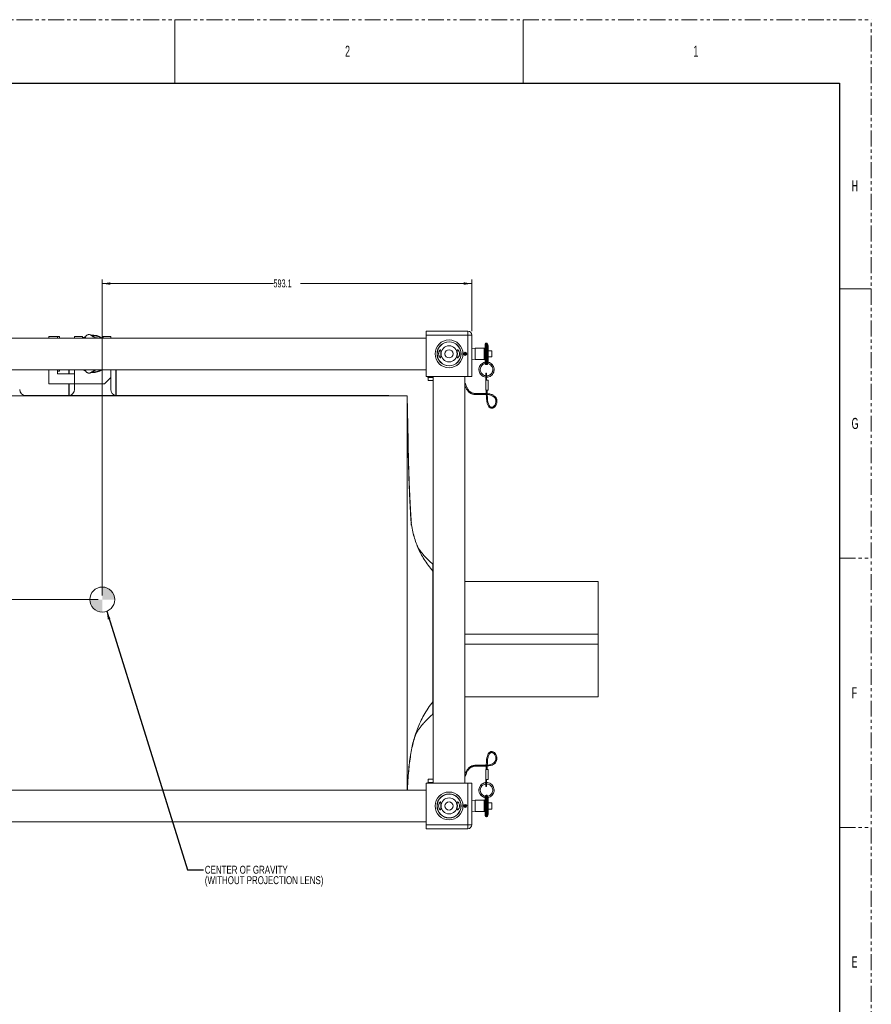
# Model space of a CAD drawing. Header units: millimetres. Extents: x 0 to 1118, y 0 to 864.
# Tile 10 of 10: x 776 to 1118, y 469 to 864. Entities that reach past the tile are written whole.
import ezdxf

# ---------------------------------------------------------------- set-up
doc = ezdxf.new("R2010")
doc.units = ezdxf.units.MM
doc.linetypes.add('PHANTOM', pattern=[12.7, 6.35, -1.27, 1.27, -1.27, 1.27, -1.27])
doc.styles.add('SLDTEXTSTYLE0', font='TXT', dxfattribs={"width": 0.75})
doc.styles.add('SLDTEXTSTYLE1', font='TXT', dxfattribs={"width": 0.6})
doc.styles.add('SLDTEXTSTYLE3', font='TXT', dxfattribs={"width": 0.605})
doc.dimstyles.new('SLDDIMSTYLE0', dxfattribs={"dimtxt": 3.175, "dimasz": 3.302, "dimexe": 0, "dimexo": 0.0625, "dimgap": 0.79375, "dimtad": 0, "dimtih": 1, "dimtoh": 1, "dimdec": 1, "dimlfac": 4, "dimrnd": 1e-09, "dimzin": 12, "dimdsep": 46, "dimtxsty": 'SLDTEXTSTYLE3', "dimsah": 1, "dimcen": 0.09, "dimadec": 0, "dimazin": 3, "dimtfac": 1, "dimtofl": 0, "dimtmove": 0, "dimatfit": 3, "dimfxl": 1, "dimfrac": 2, "dimtolj": 1, "dimtzin": 12, "dimarcsym": 0})
doc.dimstyles.new('SLDDIMSTYLE2', dxfattribs={"dimtxt": 0.18, "dimasz": 3.302, "dimexe": 0, "dimexo": 0.0625, "dimgap": 0, "dimtad": 0, "dimtih": 1, "dimtoh": 1, "dimdec": 0, "dimrnd": 1e-09, "dimzin": 0, "dimdsep": 46, "dimtxsty": 'Standard', "dimsah": 1, "dimcen": 0.09, "dimadec": 0, "dimazin": 0, "dimtfac": 3.302, "dimtdec": 0, "dimtofl": 0, "dimtmove": 0, "dimatfit": 3, "dimfxl": 1, "dimfrac": 2, "dimtolj": 1, "dimtzin": 0, "dimarcsym": 0})

# ---------------------------------------------------------------- blocks, each defined once
blk = doc.blocks.new('_D_3')
at = {"color": 7, "linetype": 'Continuous', "lineweight": 0}
for p, q in [((664.07, 738.76), (631.73, 738.76)), ((633.33, 738.76), (633.33, 687.39)), ((633.33, 631.13), (633.33, 682.51)), ((807.47, 631.13), (631.73, 631.13))]:
    blk.add_line(p, q, dxfattribs=at)
for points in [[(633.33, 738.76), (632.82, 735.46), (633.84, 735.46)], [(633.33, 631.13), (633.84, 634.44), (632.82, 634.44)]]:
    blk.add_solid(points, dxfattribs=at)
at = {"color": 7, "linetype": 'Continuous', "lineweight": 0, "insert": (627.87, 686.61), "char_height": 3.175, "attachment_point": 1, "style": 'SLDTEXTSTYLE3'}
blk.add_mtext('430.5', dxfattribs=at)
blk = doc.blocks.new('_D_4')
at = {"color": 7, "linetype": 'Continuous', "lineweight": 0}
for p, q in [((809.07, 632.73), (809.07, 759.41)), ((957.33, 738.78), (957.33, 759.41)), ((809.07, 757.81), (877.75, 757.81)), ((957.33, 757.81), (888.66, 757.81))]:
    blk.add_line(p, q, dxfattribs=at)
for points in [[(809.07, 757.81), (812.37, 757.31), (812.37, 758.32)], [(957.33, 757.81), (954.03, 758.32), (954.03, 757.31)]]:
    blk.add_solid(points, dxfattribs=at)
at = {"color": 7, "linetype": 'Continuous', "lineweight": 0, "insert": (877.75, 759.47), "char_height": 3.175, "attachment_point": 1, "style": 'SLDTEXTSTYLE3'}
blk.add_mtext('593.1', dxfattribs=at)
blk = doc.blocks.new('SW_NOTE_38')
at = {"color": 0, "linetype": 'Continuous', "lineweight": 0, "char_height": 3.175, "attachment_point": 1, "style": 'SLDTEXTSTYLE0'}
for s, insert in [('CENTER OF GRAVITY', (0.57, 1.59)), ('(WITHOUT PROJECTION LENS)', (0.57, -2.59))]:
    blk.add_mtext(s, dxfattribs=dict(at, insert=insert))
blk = doc.blocks.new('SW_DOWELSYMBOL_3')
at = {"linetype": 'Continuous', "lineweight": 0}
h = blk.add_hatch(color=0, dxfattribs=at)
edge = h.paths.add_edge_path(flags=0)
edge.add_arc((0, 0), 5, 0, 90)
edge.add_line((0, 5), (0, 0))
edge.add_line((0, 0), (5, 0))
h = blk.add_hatch(color=0, dxfattribs=at)
edge = h.paths.add_edge_path(flags=0)
edge.add_arc((0, 0), 5, 180, 270)
edge.add_line((0, -5), (0, 0))
edge.add_line((0, 0), (-5, 0))
at = {"color": 0, "linetype": 'Continuous', "lineweight": 0}
blk.add_circle((0, 0), 5, dxfattribs=at)

msp = doc.modelspace()

# ---------------------------------------------------------------- linework, layer by layer
at = {"color": 7, "linetype": 'PHANTOM', "lineweight": 0}
for p, q in [((0, 863.6), (1117.6, 863.6)), ((1117.6, 0), (1117.6, 863.6)), ((1104.9, 647.7), (1117.6, 647.7)), ((1104.9, 539.75), (1117.6, 539.75))]:
    msp.add_line(p, q, dxfattribs=at)
at = {"color": 7, "linetype": 'Continuous', "lineweight": 0}
for p, q in [((838.2, 863.6), (838.2, 838.2)), ((977.9, 863.6), (977.9, 838.2)), ((1104.9, 755.65), (1117.6, 755.65))]:
    msp.add_line(p, q, dxfattribs=at)
at = {"color": 7, "linetype": 'Continuous', "lineweight": 30}
for p, q in [((12.7, 838.2), (1104.9, 838.2)), ((1104.9, 838.2), (1104.9, 25.4))]:
    msp.add_line(p, q, dxfattribs=at)
at = {"color": 7, "linetype": 'Continuous', "lineweight": 15}
for p, q in [((939.085, 738.764), (955.747, 738.764)), ((939.085, 737.176), (939.085, 738.764)), ((955.747, 738.764), (955.747, 737.176)), ((939.085, 735.989), (682.335, 735.989)), ((787.66, 736.639), (791.102, 736.639)), ((787.66, 735.989), (787.66, 736.639)), ((791.102, 736.639), (791.896, 736.639)), ((791.102, 735.989), (791.102, 736.639)), ((791.896, 736.639), (791.896, 735.989)), ((797.91, 736.639), (801.097, 736.639)), ((797.91, 735.989), (797.91, 736.639)), ((801.097, 736.639), (801.097, 735.989)), ((808.899, 736.1), (808.309, 735.989)), ((809.272, 736.107), (809.272, 736.639)), ((809.272, 736.639), (812.46, 736.639)), ((812.46, 736.639), (812.46, 735.989)), ((955.747, 737.176), (939.085, 737.176)), ((939.085, 720.514), (939.085, 737.176)), ((955.747, 720.514), (955.747, 737.176)), ((955.747, 737.176), (957.335, 737.176)), ((957.335, 737.176), (957.335, 720.514)), ((957.37, 731.786), (957.335, 731.75)), ((957.335, 729.639), (957.335, 731.75)), ((957.335, 731.134), (957.335, 731.134)), ((958.655, 731.921), (957.37, 731.786)), ((957.37, 731.786), (957.37, 727.492)), ((962.327, 731.921), (958.655, 731.921)), ((958.655, 731.921), (958.655, 729.639)), ((962.724, 725.703), (962.724, 733.576)), ((963.24, 733.973), (963.121, 733.973)), ((963.915, 732.882), (963.613, 733.712)), ((963.915, 732.882), (963.915, 726.4)), ((965.308, 730.884), (963.915, 730.884)), ((965.403, 730.788), (965.403, 728.49)), ((954.681, 729.264), (954.681, 729.239)), ((954.681, 729.239), (954.681, 729.014)), ((954.907, 729.309), (954.893, 729.329)), ((955.034, 729.123), (954.907, 729.309)), ((957.335, 727.527), (957.335, 729.639)), ((957.335, 728.144), (957.335, 728.144)), ((957.335, 727.527), (957.37, 727.492)), ((957.37, 727.492), (958.655, 727.357)), ((958.655, 729.639), (958.655, 727.357)), ((958.655, 727.357), (962.327, 727.357)), ((963.915, 728.394), (965.308, 728.394)), ((682.335, 723.289), (939.085, 723.289)), ((787.66, 723.289), (787.66, 717.639)), ((791.102, 723.289), (791.102, 722.639)), ((791.102, 723.289), (791.102, 721.639)), ((791.102, 722.639), (791.896, 722.639)), ((791.896, 723.289), (791.896, 722.639)), ((795.66, 721.639), (795.66, 723.289)), ((797.91, 723.289), (797.91, 717.639)), ((802.133, 723.289), (802.373, 722.868)), ((804.913, 722.394), (805.185, 722.389)), ((812.46, 723.289), (812.46, 720.139)), ((814.71, 712.886), (814.71, 723.289)), ((961.075, 725.474), (961.032, 725.414)), ((963.121, 725.305), (963.24, 725.305)), ((963.613, 725.566), (963.654, 725.679)), ((791.102, 721.639), (797.91, 721.639)), ((797.91, 721.639), (797.91, 717.639)), ((805.185, 722.139), (804.626, 722.16)), ((809.96, 717.639), (812.46, 720.139)), ((812.46, 715.348), (812.46, 720.139)), ((939.085, 720.514), (955.747, 720.514)), ((939.644, 720.514), (939.644, 720.181)), ((939.644, 720.181), (941.441, 720.181)), ((939.772, 720.181), (939.772, 718.931)), ((939.772, 718.931), (941.86, 718.931)), ((941.441, 720.181), (941.441, 720.514)), ((941.441, 720.181), (941.86, 720.181)), ((941.86, 720.514), (941.86, 557.514)), ((954.56, 557.514), (954.56, 720.514)), ((957.335, 720.514), (955.747, 720.514)), ((963.28, 721.829), (962.947, 721.829)), ((962.947, 720.032), (962.947, 721.829)), ((963.28, 720.032), (962.947, 720.032)), ((962.947, 719.051), (962.947, 720.032)), ((962.947, 719.051), (963.938, 719.051)), ((962.947, 715.082), (962.947, 719.051)), ((963.28, 720.032), (963.28, 721.829)), ((963.28, 719.051), (963.28, 720.032)), ((963.938, 719.051), (963.938, 715.082)), ((787.66, 717.639), (797.91, 717.639)), ((795.66, 712.886), (795.66, 717.639)), ((809.96, 717.639), (797.91, 717.639)), ((797.91, 717.639), (797.91, 715.348)), ((962.947, 715.082), (963.938, 715.082)), ((963.145, 715.082), (963.145, 713.272)), ((963.542, 713.272), (963.542, 715.082)), ((931.435, 712.761), (702.935, 712.761)), ((924.06, 712.886), (778.452, 712.886)), ((931.435, 712.761), (931.741, 694.734)), ((931.435, 554.739), (931.435, 712.761)), ((963.145, 713.272), (963.542, 713.272)), ((931.728, 694.734), (931.725, 694.851)), ((941.74, 645.261), (941.74, 642.504)), ((941.74, 642.504), (941.74, 590.359)), ((941.86, 638.386), (941.74, 638.386)), ((1008.052, 638.386), (954.56, 638.386)), ((1008.052, 638.386), (1008.052, 617.261)), ((1008.052, 617.261), (1008.052, 613.261)), ((1008.052, 613.261), (1008.052, 592.136)), ((941.86, 592.136), (941.74, 592.136)), ((1008.052, 592.136), (954.56, 592.136)), ((941.74, 590.359), (941.74, 585.261)), ((963.145, 564.756), (963.145, 562.946)), ((963.145, 564.756), (963.542, 564.756)), ((963.542, 562.946), (963.542, 564.756)), ((962.947, 562.946), (963.938, 562.946)), ((962.947, 562.946), (962.947, 558.977)), ((963.938, 558.977), (963.938, 562.946)), ((939.085, 557.514), (939.085, 540.851)), ((939.085, 557.514), (955.747, 557.514)), ((939.644, 557.847), (939.644, 557.514)), ((939.644, 557.847), (941.441, 557.847)), ((939.772, 559.097), (939.772, 557.847)), ((941.86, 559.097), (939.772, 559.097)), ((941.441, 557.847), (941.441, 557.514)), ((941.441, 557.847), (941.86, 557.847)), ((955.747, 540.851), (955.747, 557.514)), ((955.747, 557.514), (957.335, 557.514)), ((957.335, 557.514), (957.335, 540.851)), ((962.947, 558.977), (962.947, 557.996)), ((962.947, 558.977), (963.938, 558.977)), ((963.28, 557.996), (962.947, 557.996)), ((962.947, 557.996), (962.947, 556.199)), ((963.28, 558.977), (963.28, 557.996)), ((963.28, 557.996), (963.28, 556.199)), ((939.085, 554.739), (682.335, 554.739)), ((962.947, 556.199), (963.28, 556.199)), ((963.24, 552.723), (963.121, 552.723)), ((965.395, 552.554), (965.467, 552.64)), ((957.37, 550.536), (957.335, 550.5)), ((957.335, 546.277), (957.335, 550.5)), ((957.335, 549.884), (957.335, 549.884)), ((958.655, 550.671), (957.37, 550.536)), ((957.37, 550.536), (957.37, 548.389)), ((962.327, 550.671), (958.655, 550.671)), ((958.655, 550.671), (958.655, 546.107)), ((962.724, 552.338), (962.724, 552.324)), ((962.724, 544.452), (962.724, 552.324)), ((963.654, 552.349), (963.613, 552.462)), ((963.915, 551.627), (963.915, 545.145)), ((965.308, 549.633), (963.915, 549.633)), ((965.403, 549.538), (965.403, 547.481)), ((954.681, 548.014), (954.681, 547.989)), ((954.681, 547.989), (954.681, 547.764)), ((954.907, 548.059), (954.893, 548.079)), ((955.034, 547.873), (954.907, 548.059)), ((957.335, 546.894), (957.335, 546.894)), ((957.335, 546.277), (957.37, 546.242)), ((957.37, 548.389), (957.37, 546.242)), ((957.37, 546.242), (958.655, 546.107)), ((958.655, 546.107), (962.327, 546.107)), ((963.613, 544.316), (963.915, 545.145)), ((963.915, 547.144), (965.308, 547.144)), ((965.403, 547.481), (965.403, 547.24)), ((682.335, 542.039), (939.085, 542.039)), ((939.085, 540.851), (955.747, 540.851)), ((939.085, 539.264), (939.085, 540.851)), ((955.747, 540.851), (955.747, 539.264)), ((957.335, 540.851), (955.747, 540.851)), ((963.121, 544.055), (963.24, 544.055)), ((955.747, 539.264), (939.085, 539.264))]:
    msp.add_line(p, q, dxfattribs=at)
at = {"color": 9, "linetype": 'Continuous', "lineweight": 15}
for p, q in [((962.327, 729.639), (962.327, 731.921)), ((963.121, 733.973), (963.121, 729.639)), ((963.24, 729.639), (963.24, 733.973)), ((963.613, 733.712), (963.613, 725.566)), ((965.308, 728.394), (965.308, 730.884)), ((962.327, 727.357), (962.327, 729.639)), ((963.121, 729.639), (963.121, 725.305)), ((963.24, 725.305), (963.24, 729.639)), ((795.785, 721.639), (795.785, 723.289)), ((814.585, 712.886), (814.585, 723.289)), ((795.785, 712.886), (795.785, 717.639)), ((941.86, 617.261), (941.74, 617.261)), ((1008.052, 617.261), (954.56, 617.261)), ((941.86, 613.261), (941.74, 613.261)), ((1008.052, 613.261), (954.56, 613.261)), ((963.121, 552.723), (963.121, 544.055)), ((963.24, 544.055), (963.24, 552.723)), ((962.327, 546.107), (962.327, 550.671)), ((963.613, 552.462), (963.613, 548.389)), ((965.308, 547.406), (965.308, 549.633)), ((963.613, 548.389), (963.613, 544.316)), ((965.308, 547.144), (965.308, 547.406))]:
    msp.add_line(p, q, dxfattribs=at)
at = {"color": 7, "linetype": 'Continuous', "lineweight": 15, "flags": 128}
for points in [[(802.27, 736.277), (801.734, 736.015), (801.686, 735.989)], [(954.55, 729.288), (954.557, 729.451), (954.55, 729.99)], [(954.667, 729.264), (954.677, 729.405), (954.681, 729.58), (954.681, 729.624), (954.681, 729.635), (954.681, 729.638), (954.681, 729.639), (954.681, 729.639), (954.681, 729.639), (954.681, 729.639), (954.681, 729.639)], [(801.686, 723.289), (802.09, 723.082), (802.259, 723.005)], [(965.2, 725.279), (965.125, 725.204), (965.061, 725.14), (965.019, 725.098), (965.004, 725.083), (965.004, 725.083)], [(965.395, 725.474), (965.38, 725.459), (965.338, 725.417), (965.274, 725.353), (965.2, 725.279)], [(925.423, 712.761), (924.899, 712.839), (924.06, 712.886)], [(963.556, 713.3), (963.792, 713.279), (964.418, 713.174), (965.505, 712.813), (965.954, 712.553), (966.339, 712.232), (966.646, 711.849), (966.858, 711.425), (966.962, 711.051), (967, 710.716), (966.98, 710.25), (966.851, 709.701), (966.657, 709.254), (966.425, 708.894), (966.071, 708.523), (965.674, 708.283), (965.282, 708.209), (965.076, 708.24), (964.877, 708.321), (964.545, 708.591), (964.299, 708.932), (964.138, 709.246), (963.974, 709.676), (963.815, 710.253), (963.676, 711.014), (963.59, 712.006), (963.542, 713.272), (963.542, 713.272)], [(963.542, 564.339), (964.219, 564.413), (965.431, 564.748), (965.944, 564.999), (966.398, 565.313), (966.785, 565.698), (967.089, 566.15), (967.28, 566.613), (967.369, 567.005), (967.4, 567.389), (967.36, 567.919), (967.208, 568.507), (966.995, 568.981), (966.746, 569.368), (966.369, 569.773), (965.924, 570.067), (965.48, 570.203), (964.99, 570.176), (964.528, 569.954), (964.177, 569.617), (963.916, 569.225), (963.745, 568.872), (963.575, 568.406), (963.414, 567.8), (963.276, 567.019), (963.193, 566.017), (963.145, 564.756), (963.145, 564.756)], [(961.466, 552.945), (961.466, 552.945), (961.451, 552.93), (961.409, 552.887), (961.345, 552.824), (961.271, 552.749), (961.196, 552.675), (961.133, 552.611), (961.09, 552.569), (961.075, 552.554), (961.075, 552.554)], [(954.55, 548.038), (954.557, 548.201), (954.55, 548.74)], [(954.665, 547.985), (954.677, 548.155), (954.681, 548.33), (954.681, 548.374), (954.681, 548.385), (954.681, 548.388), (954.681, 548.389), (954.681, 548.389), (954.681, 548.389), (954.681, 548.389), (954.681, 548.389)]]:
    msp.add_lwpolyline(points, dxfattribs=at)
at = {"color": 7, "linetype": 'Continuous', "lineweight": 15}
for centre, radius in [((948.21, 729.639), 5.575), ((948.21, 729.639), 4.825), ((948.21, 729.639), 4.762), ((948.21, 729.639), 3.21), ((948.21, 729.639), 1.64), ((954.681, 729.639), 0.625), ((948.21, 548.389), 5.575), ((948.21, 548.389), 4.825), ((948.21, 548.389), 4.762), ((948.21, 548.389), 3.21), ((948.21, 548.389), 1.64), ((954.681, 548.389), 0.625)]:
    msp.add_circle(centre, radius, dxfattribs=at)
at = {"color": 7, "linetype": 'Continuous', "lineweight": 0}
msp.add_circle((809.072, 631.134), 5, dxfattribs=at)
at = {"color": 7, "linetype": 'Continuous', "lineweight": 15}
for centre, radius, start, end in [((955.747, 737.176), 1.588, 0, 90), ((805.185, 729.639), 7.5, 111.33639, 122.14905), ((805.185, 729.639), 7.875, 102.6357, 103.07859), ((805.185, 729.639), 7.5, 59.65301, 94.41781), ((805.185, 729.639), 7.25, 62.15175, 91.9044), ((962.327, 732.318), 0.397, 270, 0), ((963.121, 733.576), 0.397, 90, 180), ((963.24, 733.576), 0.397, 20, 90), ((965.308, 730.788), 0.0953, 0, 90), ((954.681, 729.639), 0.4, 304.37747, 270), ((954.681, 729.639), 0.375, 304.37747, 270), ((962.327, 726.96), 0.397, 0, 90), ((965.308, 728.49), 0.0952, 270, 0), ((805.185, 729.639), 7.5, 237.85095, 248.69444), ((805.185, 729.639), 7.25, 270, 297.78679), ((805.185, 729.639), 7.5, 270, 300.07596), ((963.121, 725.702), 0.397, 180, 270), ((963.24, 725.702), 0.397, 270, 340), ((805.185, 729.639), 7.875, 256.92141, 257.3643), ((778.452, 715.386), 2.5, 180, 270), ((795.41, 715.348), 2.5, 280.11816, 0), ((814.96, 715.348), 2.5, 180, 259.88184), ((963.121, 552.326), 0.397, 90, 180), ((963.24, 552.326), 0.397, 20, 90), ((954.681, 548.389), 0.4, 304.37747, 270), ((954.681, 548.389), 0.375, 304.37747, 270), ((962.327, 551.068), 0.397, 270, 0), ((965.308, 549.538), 0.0952, 0, 90), ((962.327, 545.71), 0.397, 0, 90), ((965.308, 547.24), 0.0952, 270, 0), ((955.747, 540.851), 1.587, 270, 0), ((963.121, 544.452), 0.397, 180, 270), ((963.24, 544.452), 0.397, 270, 340)]:
    msp.add_arc(centre, radius, start, end, dxfattribs=at)
for points, knots in [([(802.448, 736.571), (802.373, 736.392), (802.294, 736.205), (802.142, 735.998), (802.135, 735.989)], [0, 0, 0, 0, 0.95739937, 1, 1, 1, 1]), ([(803.403, 737.31), (803.377, 737.303), (803.254, 737.269), (803.061, 737.187), (802.783, 737.008), (802.574, 736.784), (802.478, 736.621), (802.448, 736.571)], [0, 0, 0, 0, 0.0494435, 0.2421552, 0.5524718, 0.8626114, 1, 1, 1, 1]), ([(804.642, 737.072), (804.541, 737.135), (804.338, 737.26), (804.028, 737.341), (803.779, 737.359), (803.613, 737.348), (803.52, 737.335), (803.475, 737.326), (803.462, 737.323)], [0, 0, 0, 0, 0.2841817, 0.5686056, 0.7936856, 0.9159928, 0.9762389, 1, 1, 1, 1]), ([(807.145, 735.989), (807.099, 735.993), (806.872, 736.011), (806.464, 736.107), (805.938, 736.28), (805.386, 736.539), (804.939, 736.829), (804.718, 737.01), (804.642, 737.072)], [0, 0, 0, 0, 0.0469246, 0.2328024, 0.4206569, 0.6082456, 0.8649104, 1, 1, 1, 1]), ([(809.773, 735.989), (809.666, 736.03), (809.443, 736.115), (809.143, 736.134), (808.956, 736.108), (808.899, 736.1)], [0, 0, 0, 0, 0.3919836, 0.8133395, 1, 1, 1, 1]), ([(944.273, 728.575), (944.213, 728.708), (944.094, 728.976), (944.011, 729.481), (944.031, 729.974), (944.136, 730.415), (944.31, 730.8), (944.539, 731.107), (944.772, 731.267), (944.922, 731.219), (944.961, 730.988), (944.937, 730.633), (944.894, 730.172), (944.874, 729.639), (944.894, 729.104), (944.938, 728.63), (944.963, 728.267), (944.916, 728.061), (944.788, 728.018), (944.594, 728.126), (944.407, 728.334), (944.304, 728.519), (944.273, 728.575)], [0, 0, 0, 0, 0.0509718, 0.1021837, 0.148337, 0.1923239, 0.2400248, 0.2949547, 0.3561061, 0.4148523, 0.4651745, 0.5129346, 0.5635392, 0.6158591, 0.667197, 0.7184935, 0.7708242, 0.8214145, 0.8691059, 0.919014, 0.9758266, 1, 1, 1, 1]), ([(951.714, 728.069), (951.656, 728.051), (951.542, 728.016), (951.466, 728.169), (951.466, 728.461), (951.505, 728.874), (951.541, 729.379), (951.539, 729.923), (951.503, 730.432), (951.462, 730.855), (951.47, 731.14), (951.561, 731.258), (951.726, 731.223), (951.947, 731.033), (952.186, 730.67), (952.363, 730.16), (952.413, 729.615), (952.357, 729.132), (952.226, 728.712), (952.029, 728.352), (951.842, 728.146), (951.742, 728.086), (951.714, 728.069)], [0, 0, 0, 0, 0.0509723, 0.1021217, 0.1499921, 0.1989985, 0.2509395, 0.3028638, 0.3539084, 0.4058385, 0.4577618, 0.5065074, 0.5545557, 0.6077937, 0.6679851, 0.7282775, 0.7798454, 0.8245056, 0.8692973, 0.9194492, 0.9772082, 1, 1, 1, 1]), ([(954.681, 729.639), (954.681, 729.639), (954.681, 729.639), (954.681, 729.639), (954.681, 729.639), (954.681, 729.64), (954.681, 729.645), (954.681, 729.664), (954.68, 729.741), (954.679, 729.859), (954.671, 729.962), (954.668, 730.006)], [0, 0, 0, 0, 0.0000174, 0.0001426, 0.0005931, 0.0024636, 0.0099099, 0.039745, 0.1590927, 0.6365236, 1, 1, 1, 1]), ([(963.752, 725.967), (963.768, 726.012), (963.802, 726.108), (963.853, 726.243), (963.893, 726.344), (963.906, 726.378), (963.911, 726.39)], [0, 0, 0, 0, 0.26893338, 0.56808137, 0.83666524, 1, 1, 1, 1]), ([(963.913, 726.396), (963.914, 726.396), (963.914, 726.398), (963.915, 726.399), (963.915, 726.4), (963.915, 726.4), (963.915, 726.4)], [0, 0, 0, 0, 0.1581147, 0.3673829, 0.7560158, 1, 1, 1, 1]), ([(802.373, 722.868), (802.423, 722.764), (802.523, 722.555), (802.75, 722.305), (802.983, 722.134), (803.183, 722.039), (803.305, 721.995), (803.376, 721.975), (803.403, 721.968)], [0, 0, 0, 0, 0.235761, 0.471769, 0.7239325, 0.8773573, 0.9550082, 1, 1, 1, 1]), ([(804.642, 722.206), (804.8, 722.331), (805.114, 722.58), (805.719, 722.909), (806.299, 723.123), (806.763, 723.246), (807.053, 723.277), (807.161, 723.289)], [0, 0, 0, 0, 0.2606488, 0.5198273, 0.704722, 0.8897328, 1, 1, 1, 1]), ([(808.308, 723.289), (808.321, 723.288), (808.476, 723.274), (808.606, 723.245), (808.725, 723.219)], [0, 0, 0, 0, 0.0871279, 1, 1, 1, 1]), ([(808.725, 723.219), (808.838, 723.193), (809.063, 723.141), (809.4, 723.165), (809.633, 723.219), (809.755, 723.28), (809.773, 723.289)], [0, 0, 0, 0, 0.3071602, 0.614644, 0.9431748, 1, 1, 1, 1]), ([(962.756, 726.308), (962.699, 726.306), (962.321, 726.293), (961.676, 725.981), (960.932, 725.398), (960.406, 724.592), (960.15, 723.663), (960.193, 722.703), (960.523, 721.806), (961.115, 721.04), (961.913, 720.525), (962.559, 720.275), (962.906, 720.288), (962.947, 720.29)], [0, 0, 0, 0, 0.0194651, 0.128958, 0.2341887, 0.3411512, 0.4508991, 0.5582181, 0.6634693, 0.7729276, 0.881708, 0.98627, 1, 1, 1, 1]), ([(962.947, 720.858), (962.836, 720.864), (962.47, 720.885), (961.886, 721.168), (961.288, 721.675), (960.883, 722.352), (960.701, 723.113), (960.76, 723.899), (961.059, 724.631), (961.567, 725.224), (962.148, 725.62), (962.572, 725.704), (962.743, 725.738)], [0, 0, 0, 0, 0.0471426, 0.1555968, 0.2678165, 0.3784531, 0.4854766, 0.5968619, 0.7088583, 0.8165081, 0.9263999, 1, 1, 1, 1]), ([(961.126, 724.648), (961.137, 724.671), (961.224, 724.834), (961.354, 724.967), (961.466, 725.083)], [0, 0, 0, 0, 0.1355348, 1, 1, 1, 1]), ([(962.724, 725.703), (962.724, 725.694), (962.725, 725.683), (962.724, 725.689), (962.724, 725.69)], [0, 0, 0, 0, 0.81733425, 1, 1, 1, 1]), ([(963.28, 720.297), (963.446, 720.293), (963.92, 720.281), (964.639, 720.562), (965.246, 720.984), (965.674, 721.45), (966.003, 721.963), (966.261, 722.678), (966.315, 723.401), (966.219, 724.027), (966.056, 724.524), (965.793, 725.027), (965.531, 725.321), (965.395, 725.474)], [0, 0, 0, 0, 0.0694438, 0.1984652, 0.3150838, 0.3783673, 0.4631862, 0.569718, 0.6951047, 0.7630999, 0.8350613, 0.9142872, 1, 1, 1, 1]), ([(965.004, 725.083), (965.181, 724.87), (965.505, 724.477), (965.72, 723.785), (965.755, 723.173), (965.665, 722.659), (965.51, 722.247), (965.257, 721.806), (964.83, 721.334), (964.162, 720.96), (963.609, 720.789), (963.313, 720.822), (963.28, 720.826)], [0, 0, 0, 0, 0.1411212, 0.2599603, 0.3646192, 0.4542712, 0.5263906, 0.5898987, 0.7149965, 0.8472616, 0.9828236, 1, 1, 1, 1]), ([(963.654, 725.678), (963.654, 725.68), (963.656, 725.685), (963.672, 725.734), (963.705, 725.83), (963.734, 725.915), (963.751, 725.964), (963.752, 725.967)], [0, 0, 0, 0, 0.1664414, 0.4267802, 0.6970127, 0.9799719, 1, 1, 1, 1]), ([(963.682, 725.763), (963.713, 725.761), (963.997, 725.748), (964.498, 725.518), (964.864, 725.19), (965.042, 725.03)], [0, 0, 0, 0, 0.05920116, 0.54172151, 1, 1, 1, 1]), ([(965.826, 724.919), (965.644, 725.164), (965.272, 725.666), (964.559, 726.127), (964.056, 726.23), (963.864, 726.27)], [0, 0, 0, 0, 0.3728951, 0.7614271, 1, 1, 1, 1]), ([(803.462, 721.955), (803.489, 721.95), (803.571, 721.934), (803.757, 721.917), (804.045, 721.935), (804.366, 722.032), (804.558, 722.153), (804.642, 722.206)], [0, 0, 0, 0, 0.0514528, 0.1577222, 0.4609809, 0.7642702, 1, 1, 1, 1]), ([(963.145, 713.72), (963.138, 713.721), (962.989, 713.729), (962.588, 713.732), (961.889, 713.736), (961.04, 713.704), (960.255, 713.676), (959.595, 713.672), (959.034, 713.686), (958.482, 713.728), (957.958, 713.815), (957.5, 713.951), (957.112, 714.121), (956.786, 714.315), (956.432, 714.587), (956.112, 714.925), (955.822, 715.327), (955.583, 715.738), (955.334, 716.247), (955.074, 716.855), (954.825, 717.479), (954.634, 717.873), (954.56, 718.026)], [0, 0, 0, 0, 0.0012746, 0.0280546, 0.0748169, 0.1304097, 0.1809001, 0.2141622, 0.2466719, 0.2800023, 0.3141407, 0.3485485, 0.3841311, 0.4214622, 0.4590223, 0.529334, 0.589981, 0.6534962, 0.7240092, 0.8272929, 0.9328905, 1, 1, 1, 1]), ([(954.56, 717.064), (954.572, 717.034), (954.673, 716.797), (954.841, 716.375), (955.098, 715.808), (955.368, 715.3), (955.672, 714.844), (955.97, 714.493), (956.265, 714.216), (956.568, 713.982), (956.935, 713.764), (957.373, 713.575), (957.871, 713.427), (958.486, 713.326), (959.243, 713.275), (960.047, 713.277), (960.804, 713.295), (961.427, 713.316), (961.963, 713.335), (962.527, 713.355), (962.919, 713.343), (963.145, 713.336)], [0, 0, 0, 0, 0.0153291, 0.1216715, 0.2107621, 0.2976167, 0.37433, 0.439369, 0.4773253, 0.519504, 0.5670987, 0.605506, 0.6458282, 0.6888806, 0.7360418, 0.7960876, 0.8459129, 0.8850716, 0.9203986, 0.9541021, 1, 1, 1, 1]), ([(963.145, 713.272), (963.158, 712.83), (963.182, 712.038), (963.263, 710.969), (963.425, 710.136), (963.612, 709.47), (963.84, 708.915), (964.128, 708.441), (964.5, 708.058), (964.98, 707.814), (965.522, 707.794), (966.002, 707.976), (966.378, 708.246), (966.694, 708.573), (966.988, 709), (967.234, 709.537), (967.386, 710.144), (967.415, 710.734), (967.342, 711.231), (967.213, 711.632), (967.039, 711.988), (966.788, 712.348), (966.435, 712.704), (965.981, 713.024), (965.439, 713.292), (964.831, 713.494), (964.202, 713.626), (963.767, 713.684), (963.557, 713.696), (963.542, 713.697)], [0, 0, 0, 0, 0.0780234, 0.1400451, 0.1890146, 0.2278933, 0.2627648, 0.2957633, 0.3271576, 0.359704, 0.3958007, 0.4308796, 0.4602499, 0.4882922, 0.5225886, 0.5646508, 0.6077288, 0.6500178, 0.68552, 0.7115687, 0.73695, 0.7667838, 0.8012198, 0.8378372, 0.8767911, 0.9186696, 0.9606323, 0.9970698, 1, 1, 1, 1]), ([(933.061, 660.905), (933.06, 660.923), (933.056, 660.962), (933.032, 661.256), (933.002, 661.627), (932.965, 662.122), (932.92, 662.75), (932.853, 663.745), (932.78, 664.954), (932.703, 666.255), (932.637, 667.439), (932.576, 668.589), (932.521, 669.664), (932.475, 670.592), (932.439, 671.354), (932.405, 672.092), (932.368, 672.894), (932.325, 673.905), (932.278, 675.032), (932.233, 676.152), (932.197, 677.114), (932.164, 678.01), (932.129, 678.993), (932.091, 680.104), (932.052, 681.303), (932.018, 682.413), (931.989, 683.393), (931.964, 684.26), (931.939, 685.185), (931.91, 686.262), (931.878, 687.541), (931.845, 688.949), (931.816, 690.219), (931.794, 691.262), (931.779, 692.031), (931.763, 692.805), (931.746, 693.695), (931.734, 694.364), (931.728, 694.734)], [0, 0, 0, 0, 0.0138318, 0.0292425, 0.0426189, 0.057582, 0.0766783, 0.1004391, 0.1461869, 0.1830318, 0.2138396, 0.248164, 0.2823755, 0.3066063, 0.3282337, 0.3481628, 0.3702052, 0.397465, 0.4353725, 0.4674526, 0.4940513, 0.5184231, 0.5447183, 0.5788594, 0.6142961, 0.6480977, 0.6746513, 0.6988705, 0.722898, 0.7544637, 0.7916682, 0.8333272, 0.8759279, 0.9012594, 0.9232335, 0.9422837, 0.9681117, 1, 1, 1, 1]), ([(933.094, 661.807), (933.092, 661.831), (933.062, 662.227), (933.004, 663.049), (932.928, 664.216), (932.856, 665.344), (932.793, 666.389), (932.735, 667.366), (932.682, 668.301), (932.631, 669.237), (932.578, 670.247), (932.522, 671.339), (932.471, 672.401), (932.426, 673.357), (932.388, 674.202), (932.35, 675.053), (932.309, 676.015), (932.265, 677.104), (932.22, 678.249), (932.18, 679.34), (932.143, 680.35), (932.11, 681.328), (932.076, 682.339), (932.038, 683.54), (931.996, 684.928), (931.953, 686.414), (931.916, 687.8), (931.875, 689.418), (931.845, 690.693), (931.822, 691.687), (931.813, 692.11), (931.802, 692.647), (931.786, 693.362), (931.768, 694.272), (931.755, 694.944), (931.748, 695.314)], [0, 0, 0, 0, 0.0022749, 0.0378839, 0.0750181, 0.1088698, 0.1395191, 0.1683989, 0.1961092, 0.2230499, 0.2519288, 0.2862566, 0.3206017, 0.3469514, 0.3717027, 0.3959986, 0.4229921, 0.4576544, 0.4932167, 0.525222, 0.5550964, 0.5834397, 0.6125745, 0.6453305, 0.6906761, 0.7364937, 0.7780954, 0.8144269, 0.8809612, 0.8919657, 0.9032006, 0.9186978, 0.9399339, 0.9669975, 1, 1, 1, 1]), ([(931.759, 695.233), (931.817, 692.004), (931.882, 688.327), (931.957, 684.646), (931.966, 684.198)], [0, 0, 0, 0, 0.87814447, 1, 1, 1, 1]), ([(932.869, 663.524), (932.9, 663.217), (933.034, 661.923), (933.398, 659.732), (933.986, 656.988), (934.775, 654.406), (935.383, 652.697), (935.785, 651.869), (935.802, 651.835)], [0, 0, 0, 0, 0.0752056, 0.3169673, 0.547338, 0.7704284, 0.9905575, 1, 1, 1, 1]), ([(932.938, 662.508), (933.075, 661.566), (933.348, 659.696), (933.953, 656.991), (934.724, 654.4), (935.685, 651.933), (936.848, 649.547), (938.235, 647.203), (939.859, 644.841), (941.101, 643.298), (941.74, 642.504)], [0, 0, 0, 0, 0.12782689, 0.25376411, 0.37570513, 0.4960196, 0.61497627, 0.73708215, 0.8646672, 1, 1, 1, 1]), ([(941.74, 645.261), (941.087, 645.859), (939.837, 647.004), (938.149, 648.776), (936.768, 650.4), (936.03, 651.493), (935.713, 651.963)], [0, 0, 0, 0, 0.2935586, 0.5624938, 0.8119399, 1, 1, 1, 1]), ([(931.472, 554.739), (931.522, 555.788), (931.629, 558.052), (931.863, 561.415), (932.177, 564.78), (932.577, 567.931), (933.08, 570.901), (933.7, 573.719), (934.48, 576.503), (935.456, 579.278), (936.667, 582.071), (938.108, 584.832), (939.786, 587.605), (941.079, 589.428), (941.74, 590.359)], [0, 0, 0, 0, 0.0808534, 0.1745022, 0.2629565, 0.3469733, 0.4273312, 0.5048377, 0.5803318, 0.6620943, 0.7436887, 0.8263598, 0.9113736, 1, 1, 1, 1]), ([(934.738, 577.026), (934.738, 577.022), (934.737, 577.011), (934.767, 577.055), (934.87, 577.237), (935.01, 577.481), (935.197, 577.798), (935.422, 578.16), (935.667, 578.539), (935.96, 578.972), (936.306, 579.458), (936.709, 579.996), (937.176, 580.585), (937.714, 581.227), (938.408, 582.011), (939.304, 582.957), (940.447, 584.084), (941.29, 584.852), (941.74, 585.261)], [0, 0, 0, 0, 0.0712262, 0.2338028, 0.2975773, 0.35753, 0.4141449, 0.4549016, 0.4946946, 0.5341075, 0.5738273, 0.6146204, 0.6573024, 0.7027094, 0.7516793, 0.8239438, 0.9060245, 1, 1, 1, 1]), ([(931.476, 554.739), (931.533, 555.788), (931.655, 558.053), (931.907, 561.416), (932.237, 564.781), (932.65, 567.932), (933.157, 570.903), (933.792, 573.718), (934.339, 575.794), (934.74, 576.916), (934.828, 577.162)], [0, 0, 0, 0, 0.1341288, 0.2895443, 0.4364205, 0.5760276, 0.7096687, 0.8386881, 0.9644793, 1, 1, 1, 1]), ([(963.542, 564.756), (963.555, 565.193), (963.578, 565.976), (963.659, 567.027), (963.82, 567.838), (964.004, 568.479), (964.228, 569.001), (964.506, 569.425), (964.801, 569.683), (965.068, 569.796), (965.294, 569.829), (965.525, 569.801), (965.802, 569.7), (966.089, 569.508), (966.385, 569.205), (966.655, 568.811), (966.876, 568.31), (967.003, 567.748), (967.011, 567.219), (966.929, 566.786), (966.8, 566.439), (966.622, 566.121), (966.357, 565.795), (965.992, 565.483), (965.53, 565.211), (964.983, 564.992), (964.388, 564.839), (963.911, 564.758), (963.632, 564.733), (963.557, 564.726)], [0, 0, 0, 0, 0.0856008, 0.1532073, 0.2060798, 0.2474111, 0.2844051, 0.3183411, 0.349181, 0.365056, 0.3821484, 0.4012478, 0.4199525, 0.4525398, 0.4823557, 0.5188383, 0.5639599, 0.6098858, 0.6540495, 0.6891211, 0.7149275, 0.7430031, 0.7762606, 0.8134972, 0.853284, 0.8963869, 0.9423678, 0.9843619, 1, 1, 1, 1]), ([(963.145, 564.693), (963.055, 564.689), (962.803, 564.675), (962.348, 564.679), (961.691, 564.701), (960.93, 564.729), (960.126, 564.75), (959.44, 564.753), (958.845, 564.729), (958.31, 564.677), (957.803, 564.582), (957.345, 564.442), (956.944, 564.267), (956.484, 563.997), (956.057, 563.637), (955.697, 563.216), (955.42, 562.808), (955.182, 562.384), (954.933, 561.865), (954.733, 561.381), (954.601, 561.065), (954.56, 560.965)], [0, 0, 0, 0, 0.0183949, 0.0515621, 0.0922459, 0.1513686, 0.2042775, 0.2507532, 0.2856571, 0.3215723, 0.3587511, 0.3962941, 0.4348703, 0.4750195, 0.5546655, 0.6265328, 0.6905097, 0.7603374, 0.8371989, 0.9487331, 1, 1, 1, 1]), ([(954.56, 559.986), (954.56, 559.987), (954.655, 560.164), (954.806, 560.529), (955.037, 561.075), (955.263, 561.619), (955.508, 562.148), (955.778, 562.637), (956.077, 563.06), (956.36, 563.365), (956.615, 563.584), (956.85, 563.753), (957.153, 563.927), (957.542, 564.093), (958.046, 564.235), (958.69, 564.324), (959.403, 564.356), (960.157, 564.354), (960.856, 564.33), (961.497, 564.305), (962.057, 564.293), (962.603, 564.292), (962.961, 564.305), (963.145, 564.311)], [0, 0, 0, 0, 0.0004128, 0.0784119, 0.1595551, 0.2424639, 0.3252704, 0.4043314, 0.4723123, 0.5289975, 0.5559244, 0.5864183, 0.6197208, 0.6550268, 0.6918434, 0.7319111, 0.7764502, 0.8179323, 0.8641581, 0.9002394, 0.9328306, 0.9654159, 1, 1, 1, 1]), ([(962.947, 557.724), (962.855, 557.724), (962.47, 557.725), (961.832, 557.461), (961.221, 557.045), (960.784, 556.562), (960.46, 556.047), (960.262, 555.49), (960.18, 554.961), (960.176, 554.499), (960.25, 554), (960.42, 553.488), (960.688, 552.986), (960.945, 552.699), (961.075, 552.554)], [0, 0, 0, 0, 0.03956559, 0.16719917, 0.29065592, 0.36006853, 0.44887535, 0.55408932, 0.61446303, 0.68140583, 0.75449881, 0.83289314, 0.91528926, 1, 1, 1, 1]), ([(961.466, 552.945), (961.294, 553.152), (960.965, 553.548), (960.748, 554.247), (960.716, 554.866), (960.806, 555.37), (960.956, 555.769), (961.208, 556.219), (961.645, 556.692), (962.277, 557.076), (962.74, 557.15), (962.947, 557.183)], [0, 0, 0, 0, 0.1435865, 0.2737997, 0.3846765, 0.4741926, 0.5464259, 0.6127562, 0.7499845, 0.8882906, 1, 1, 1, 1]), ([(963.85, 551.728), (963.864, 551.729), (964.188, 551.748), (964.79, 552.05), (965.543, 552.63), (966.066, 553.444), (966.319, 554.366), (966.279, 555.327), (965.943, 556.229), (965.351, 556.986), (964.559, 557.51), (963.828, 557.77), (963.393, 557.741), (963.28, 557.734)], [0, 0, 0, 0, 0.0050016, 0.1090817, 0.2173366, 0.3247689, 0.4282288, 0.5354285, 0.6436195, 0.7478403, 0.8533612, 0.961931, 1, 1, 1, 1]), ([(963.28, 557.191), (963.473, 557.184), (963.93, 557.168), (964.588, 556.861), (965.18, 556.352), (965.588, 555.678), (965.771, 554.909), (965.708, 554.127), (965.412, 553.399), (964.905, 552.8), (964.287, 552.392), (963.835, 552.303), (963.639, 552.264)], [0, 0, 0, 0, 0.07821101, 0.18479411, 0.28724173, 0.39239073, 0.49962288, 0.60373168, 0.70676153, 0.81366644, 0.91950527, 1, 1, 1, 1]), ([(960.66, 553.085), (960.835, 552.85), (961.2, 552.363), (961.947, 551.881), (962.507, 551.772), (962.756, 551.723)], [0, 0, 0, 0, 0.3395283, 0.7058475, 1, 1, 1, 1]), ([(962.715, 552.268), (962.711, 552.269), (962.444, 552.283), (961.969, 552.513), (961.603, 552.84), (961.431, 552.993)], [0, 0, 0, 0, 0.0082543, 0.5359364, 1, 1, 1, 1]), ([(965.357, 553.399), (965.345, 553.377), (965.256, 553.206), (965.121, 553.066), (965.004, 552.945)], [0, 0, 0, 0, 0.1317206, 1, 1, 1, 1]), ([(944.273, 547.325), (944.213, 547.458), (944.094, 547.726), (944.011, 548.231), (944.031, 548.724), (944.136, 549.165), (944.31, 549.55), (944.539, 549.857), (944.772, 550.017), (944.922, 549.969), (944.961, 549.738), (944.937, 549.383), (944.894, 548.922), (944.874, 548.389), (944.894, 547.854), (944.938, 547.38), (944.963, 547.017), (944.916, 546.811), (944.788, 546.768), (944.594, 546.876), (944.407, 547.084), (944.304, 547.269), (944.273, 547.325)], [0, 0, 0, 0, 0.05097179, 0.10218377, 0.14833705, 0.19232393, 0.24002518, 0.29495487, 0.35610631, 0.41485251, 0.4651745, 0.5129346, 0.56353958, 0.61585918, 0.66719705, 0.71849351, 0.77082429, 0.82141474, 0.8691061, 0.91901418, 0.97582687, 1, 1, 1, 1]), ([(951.714, 546.819), (951.656, 546.801), (951.542, 546.766), (951.466, 546.919), (951.466, 547.211), (951.505, 547.624), (951.541, 548.129), (951.539, 548.673), (951.503, 549.182), (951.462, 549.605), (951.47, 549.89), (951.561, 550.008), (951.726, 549.973), (951.947, 549.783), (952.186, 549.42), (952.363, 548.91), (952.413, 548.365), (952.357, 547.882), (952.226, 547.462), (952.029, 547.102), (951.842, 546.896), (951.742, 546.836), (951.714, 546.819)], [0, 0, 0, 0, 0.0509723, 0.1021217, 0.1499921, 0.1989985, 0.2509395, 0.3028637, 0.3539083, 0.4058384, 0.4577618, 0.5065074, 0.5545557, 0.6077937, 0.6679849, 0.7282776, 0.7798451, 0.8245056, 0.869297, 0.9194492, 0.9772082, 1, 1, 1, 1]), ([(954.681, 548.389), (954.681, 548.389), (954.681, 548.389), (954.681, 548.389), (954.681, 548.389), (954.681, 548.39), (954.681, 548.395), (954.681, 548.414), (954.68, 548.492), (954.679, 548.609), (954.671, 548.712), (954.668, 548.756)], [0, 0, 0, 0, 0.0000174, 0.0001355, 0.000586, 0.0024565, 0.0099027, 0.0397378, 0.1590855, 0.6365237, 1, 1, 1, 1]), ([(963.76, 552.039), (963.746, 552.08), (963.716, 552.164), (963.68, 552.269), (963.658, 552.338), (963.655, 552.346), (963.654, 552.35)], [0, 0, 0, 0, 0.2447234, 0.5072548, 0.7835963, 1, 1, 1, 1]), ([(963.79, 551.955), (963.783, 551.975), (963.772, 552.003), (963.763, 552.03), (963.76, 552.039)], [0, 0, 0, 0, 0.6808388, 1, 1, 1, 1]), ([(963.911, 551.637), (963.909, 551.642), (963.901, 551.663), (963.87, 551.742), (963.829, 551.849), (963.801, 551.925), (963.79, 551.955)], [0, 0, 0, 0, 0.0978905, 0.4252069, 0.7747733, 1, 1, 1, 1]), ([(963.915, 551.627), (963.915, 551.627), (963.915, 551.628), (963.914, 551.629), (963.914, 551.63), (963.914, 551.631), (963.913, 551.632)], [0, 0, 0, 0, 0.3471841, 0.6965553, 0.870555, 1, 1, 1, 1])]:
    msp.add_open_spline(points, degree=3, knots=knots, dxfattribs=at)
at = {"color": 9, "linetype": 'Continuous', "lineweight": 15}
for points, knots in [([(963.654, 725.679), (963.654, 725.678), (963.653, 725.677), (963.662, 725.703), (963.684, 725.769), (963.717, 725.867), (963.759, 725.987), (963.807, 726.12), (963.855, 726.248), (963.892, 726.343), (963.908, 726.381), (963.913, 726.396)], [0, 0, 0, 0, 0.0295419, 0.1471602, 0.2646017, 0.3848734, 0.5111591, 0.6437222, 0.7803611, 0.9162245, 1, 1, 1, 1]), ([(963.913, 551.632), (963.909, 551.642), (963.897, 551.672), (963.868, 551.747), (963.824, 551.861), (963.776, 551.993), (963.729, 552.126), (963.69, 552.241), (963.664, 552.319), (963.654, 552.35), (963.654, 552.349), (963.654, 552.349)], [0, 0, 0, 0, 0.0603506, 0.1787567, 0.3051577, 0.4388914, 0.5759066, 0.7107157, 0.8393339, 0.9610359, 1, 1, 1, 1])]:
    msp.add_open_spline(points, degree=3, knots=knots, dxfattribs=at)

# ---------------------------------------------------------------- block references
at = {"color": 7, "linetype": 'Continuous', "lineweight": 0}
for name, p in [('SW_DOWELSYMBOL_3', (809.072, 631.134)), ('SW_NOTE_38', (849.661, 522.813))]:
    msp.add_blockref(name, p, dxfattribs=at)

# ---------------------------------------------------------------- texts
at = {"color": 7, "linetype": 'Continuous', "lineweight": 0, "char_height": 4.445, "attachment_point": 1, "style": 'SLDTEXTSTYLE1'}
for s, insert in [('2', (906.494, 853.173)), ('1', (1046.194, 853.173)), ('H', (1109.694, 799.198)), ('G', (1109.694, 703.948)), ('F', (1109.694, 595.998)), ('E', (1109.694, 488.048))]:
    msp.add_mtext(s, dxfattribs=dict(at, insert=insert))

# ---------------------------------------------------------------- dimensions: what is measured, and where the dimension line sits
at = {"color": 7, "linetype": 'Continuous', "lineweight": 0}
dim = msp.add_linear_dim(base=(957.335, 757.814), p1=(809.072, 631.134), p2=(957.335, 737.176), dimstyle='SLDDIMSTYLE0', dxfattribs=at)
dim.commit()
dim.dimension.update_dxf_attribs({"geometry": '_D_4', "text_midpoint": (883.203, 757.814), "dimtype": 160})
dim = msp.add_linear_dim(base=(633.332, 738.764), p1=(809.072, 631.134), p2=(665.672, 738.764), angle=90, dimstyle='SLDDIMSTYLE0', dxfattribs=at)
dim.commit()
dim.dimension.update_dxf_attribs({"geometry": '_D_3', "text_midpoint": (633.332, 684.949), "dimtype": 160})

# ---------------------------------------------------------------- leaders
msp.add_leader([(810.849, 626.46), (843.311, 522.813), (849.661, 522.813)], dimstyle='SLDDIMSTYLE2', dxfattribs=at)

doc.saveas('drawing.dxf')
